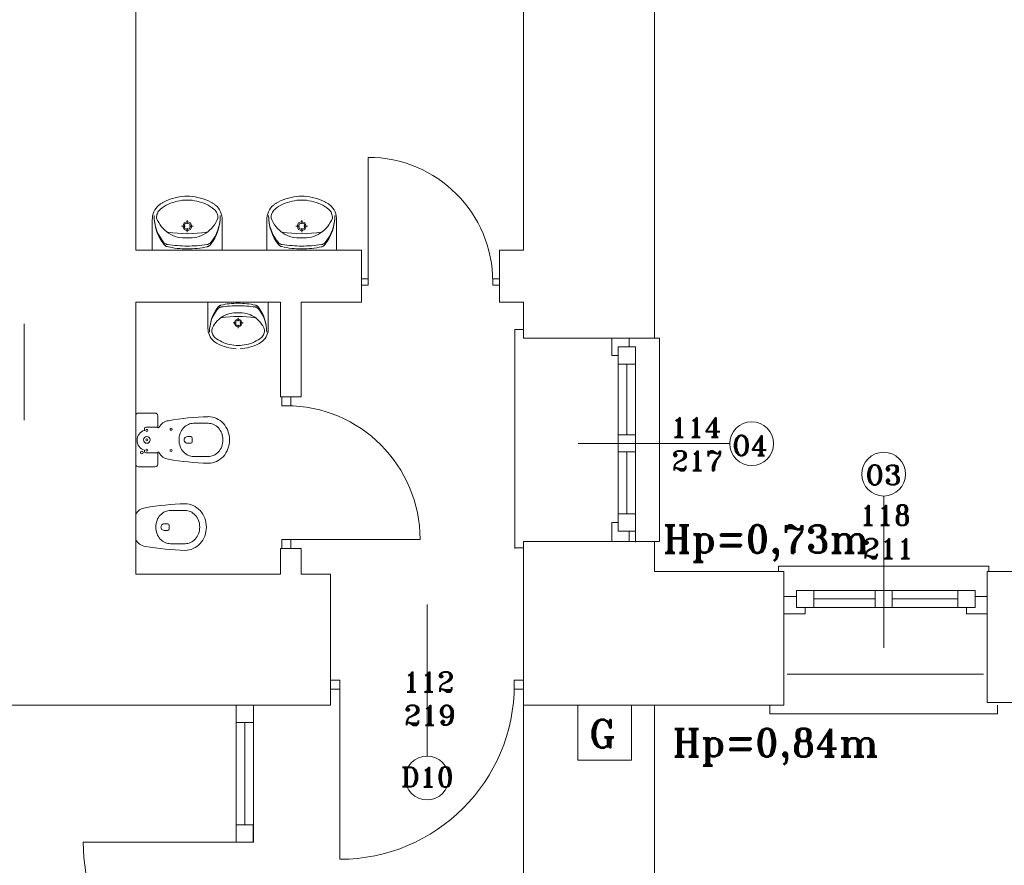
# Model space of a CAD drawing. Header units: millimetres. Extents: x -12354389001 to 271431, y -126469 to 48347.
# Tile 147 of 204: x -108697 to -108126, y -90930 to -90439. Entities that reach past the tile are written whole.
import ezdxf

# ---------------------------------------------------------------- set-up
doc = ezdxf.new("R2010")
doc.units = ezdxf.units.MM
doc.layers.get('0').update_dxf_attribs({"lineweight": 9})
doc.layers.add('ogrzewanie rzut', color=252, linetype='Continuous', lineweight=13)
doc.styles.add('ROMANS-POTROJNY-0-8-W', font='ROMANT.SHX', dxfattribs={"width": 0.8})

# ---------------------------------------------------------------- blocks, each defined once
blk = doc.blocks.new('d')
at = {"layer": 'ogrzewanie rzut', "linetype": 'Continuous', "lineweight": 13}
for p, q in [((38990.86, 4063.98), (38990.86, 3478.98)), ((39215.86, 3478.98), (39215.86, 3731.98)), ((39291.86, 3731.98), (39291.86, 3427.98)), ((39291.86, 3726.98), (39291.86, 3427.98)), ((39009.94, 3508.31), (39008.45, 3507.69)), ((39011.45, 3508.86), (39009.94, 3508.31)), ((39012.98, 3509.33), (39011.45, 3508.86)), ((39014.54, 3509.72), (39012.98, 3509.33)), ((39016.11, 3510.03), (39014.54, 3509.72)), ((39017.7, 3510.27), (39016.11, 3510.03)), ((39019.3, 3510.43), (39017.7, 3510.27)), ((39019.3, 3510.43), (39022.13, 3510.43)), ((39020.71, 3508.18), (39019.31, 3508.13)), ((39022.12, 3508.13), (39020.71, 3508.18)), ((39023.72, 3510.27), (39022.13, 3510.43)), ((39025.31, 3510.03), (39023.72, 3510.27)), ((39026.88, 3509.72), (39025.31, 3510.03)), ((39028.44, 3509.33), (39026.88, 3509.72)), ((39029.98, 3508.86), (39028.44, 3509.33)), ((39031.49, 3508.31), (39029.98, 3508.86)), ((39032.97, 3507.69), (39031.49, 3508.31)), ((39076.39, 3508.31), (39074.91, 3507.69)), ((39077.91, 3508.86), (39076.39, 3508.31)), ((39079.44, 3509.33), (39077.91, 3508.86)), ((39081, 3509.72), (39079.44, 3509.33)), ((39082.57, 3510.03), (39081, 3509.72)), ((39084.16, 3510.27), (39082.57, 3510.03)), ((39085.75, 3510.43), (39084.16, 3510.27)), ((39085.75, 3510.43), (39088.59, 3510.43)), ((39087.17, 3508.18), (39085.76, 3508.13)), ((39088.57, 3508.13), (39087.17, 3508.18)), ((39090.18, 3510.27), (39088.59, 3510.43)), ((39091.77, 3510.03), (39090.18, 3510.27)), ((39093.34, 3509.72), (39091.77, 3510.03)), ((39094.9, 3509.33), (39093.34, 3509.72)), ((39096.43, 3508.86), (39094.9, 3509.33)), ((39097.95, 3508.31), (39096.43, 3508.86)), ((39099.43, 3507.69), (39097.95, 3508.31)), ((39001.93, 3502.44), (39001.37, 3501.35)), ((39002.62, 3503.46), (39001.93, 3502.44)), ((39003.41, 3504.39), (39002.62, 3503.46)), ((39004.31, 3505.22), (39003.41, 3504.39)), ((39004.62, 3505.47), (39004.31, 3505.22)), ((39005.04, 3502.75), (39004.54, 3502.25)), ((39004.95, 3505.72), (39004.62, 3505.47)), ((39005.27, 3505.95), (39004.95, 3505.72)), ((39006.16, 3503.63), (39005.04, 3502.75)), ((39005.61, 3506.18), (39005.27, 3505.95)), ((39005.95, 3506.4), (39005.61, 3506.18)), ((39006.29, 3506.61), (39005.95, 3506.4)), ((39007.32, 3504.43), (39006.16, 3503.63)), ((39006.64, 3506.81), (39006.29, 3506.61)), ((39007, 3507), (39006.64, 3506.81)), ((39008.45, 3507.69), (39007, 3507)), ((39008.54, 3505.15), (39007.32, 3504.43)), ((39009.79, 3505.79), (39008.54, 3505.15)), ((39011.09, 3506.35), (39009.79, 3505.79)), ((39012.41, 3506.82), (39011.09, 3506.35)), ((39013.77, 3507.2), (39012.41, 3506.82)), ((39015.14, 3507.5), (39013.77, 3507.2)), ((39016.52, 3507.79), (39015.14, 3507.5)), ((39017.91, 3508.01), (39016.52, 3507.79)), ((39019.31, 3508.13), (39017.91, 3508.01)), ((39023.52, 3508.01), (39022.12, 3508.13)), ((39024.91, 3507.79), (39023.52, 3508.01)), ((39026.28, 3507.5), (39024.91, 3507.79)), ((39027.66, 3507.2), (39026.28, 3507.5)), ((39029.01, 3506.82), (39027.66, 3507.2)), ((39030.34, 3506.35), (39029.01, 3506.82)), ((39031.63, 3505.79), (39030.34, 3506.35)), ((39032.89, 3505.15), (39031.63, 3505.79)), ((39034.1, 3504.43), (39032.89, 3505.15)), ((39034.43, 3507), (39032.97, 3507.69)), ((39035.27, 3503.63), (39034.1, 3504.43)), ((39034.78, 3506.81), (39034.43, 3507)), ((39035.13, 3506.61), (39034.78, 3506.81)), ((39035.48, 3506.4), (39035.13, 3506.61)), ((39036.38, 3502.75), (39035.27, 3503.63)), ((39035.82, 3506.18), (39035.48, 3506.4)), ((39036.15, 3505.95), (39035.82, 3506.18)), ((39036.48, 3505.72), (39036.15, 3505.95)), ((39036.89, 3502.25), (39036.38, 3502.75)), ((39036.8, 3505.47), (39036.48, 3505.72)), ((39037.12, 3505.22), (39036.8, 3505.47)), ((39038.01, 3504.39), (39037.12, 3505.22)), ((39038.81, 3503.46), (39038.01, 3504.39)), ((39039.49, 3502.44), (39038.81, 3503.46)), ((39040.05, 3501.35), (39039.49, 3502.44)), ((39068.39, 3502.44), (39067.83, 3501.35)), ((39069.07, 3503.46), (39068.39, 3502.44)), ((39069.87, 3504.39), (39069.07, 3503.46)), ((39070.76, 3505.22), (39069.87, 3504.39)), ((39071.08, 3505.47), (39070.76, 3505.22)), ((39071.5, 3502.75), (39071, 3502.25)), ((39071.4, 3505.72), (39071.08, 3505.47)), ((39071.73, 3505.95), (39071.4, 3505.72)), ((39072.62, 3503.63), (39071.5, 3502.75)), ((39072.07, 3506.18), (39071.73, 3505.95)), ((39072.41, 3506.4), (39072.07, 3506.18)), ((39072.75, 3506.61), (39072.41, 3506.4)), ((39073.78, 3504.43), (39072.62, 3503.63)), ((39073.1, 3506.81), (39072.75, 3506.61)), ((39073.46, 3507), (39073.1, 3506.81)), ((39074.91, 3507.69), (39073.46, 3507)), ((39075, 3505.15), (39073.78, 3504.43)), ((39076.25, 3505.79), (39075, 3505.15)), ((39077.55, 3506.35), (39076.25, 3505.79)), ((39078.87, 3506.82), (39077.55, 3506.35)), ((39080.22, 3507.2), (39078.87, 3506.82)), ((39081.6, 3507.5), (39080.22, 3507.2)), ((39082.97, 3507.79), (39081.6, 3507.5)), ((39084.36, 3508.01), (39082.97, 3507.79)), ((39085.76, 3508.13), (39084.36, 3508.01)), ((39089.97, 3508.01), (39088.57, 3508.13)), ((39091.37, 3507.79), (39089.97, 3508.01)), ((39092.74, 3507.5), (39091.37, 3507.79)), ((39094.11, 3507.2), (39092.74, 3507.5)), ((39095.47, 3506.82), (39094.11, 3507.2)), ((39096.79, 3506.35), (39095.47, 3506.82)), ((39098.09, 3505.79), (39096.79, 3506.35)), ((39099.34, 3505.15), (39098.09, 3505.79)), ((39100.56, 3504.43), (39099.34, 3505.15)), ((39100.88, 3507), (39099.43, 3507.69)), ((39101.72, 3503.63), (39100.56, 3504.43)), ((39101.24, 3506.81), (39100.88, 3507)), ((39101.59, 3506.61), (39101.24, 3506.81)), ((39101.93, 3506.4), (39101.59, 3506.61)), ((39102.84, 3502.75), (39101.72, 3503.63)), ((39102.27, 3506.18), (39101.93, 3506.4)), ((39102.61, 3505.95), (39102.27, 3506.18)), ((39102.94, 3505.72), (39102.61, 3505.95)), ((39103.34, 3502.25), (39102.84, 3502.75)), ((39103.26, 3505.47), (39102.94, 3505.72)), ((39103.58, 3505.22), (39103.26, 3505.47)), ((39104.47, 3504.39), (39103.58, 3505.22)), ((39105.26, 3503.46), (39104.47, 3504.39)), ((39105.95, 3502.44), (39105.26, 3503.46)), ((39106.51, 3501.35), (39105.95, 3502.44)), ((39000.48, 3497.77), (39000.46, 3496.54)), ((39000.64, 3499), (39000.48, 3497.77)), ((39000.94, 3500.19), (39000.64, 3499)), ((39001.37, 3501.35), (39000.94, 3500.19)), ((39001.51, 3499.25), (39001.57, 3496.96)), ((39001.51, 3499.25), (39001.58, 3497.1)), ((39001.57, 3496.96), (39001.83, 3494.69)), ((39001.58, 3497.1), (39001.84, 3494.96)), ((39003.02, 3499.05), (39002.95, 3498.34)), ((39002.95, 3498.34), (39002.95, 3497.62)), ((39002.95, 3497.62), (39003.52, 3496.3)), ((39003.17, 3499.76), (39003.02, 3499.05)), ((39003.41, 3500.44), (39003.17, 3499.76)), ((39003.71, 3501.09), (39003.41, 3500.44)), ((39004.09, 3501.69), (39003.71, 3501.09)), ((39004.54, 3502.25), (39004.09, 3501.69)), ((39037.33, 3501.69), (39036.89, 3502.25)), ((39037.71, 3501.09), (39037.33, 3501.69)), ((39038.02, 3500.44), (39037.71, 3501.09)), ((39037.91, 3496.3), (39038.47, 3497.62)), ((39038.25, 3499.76), (39038.02, 3500.44)), ((39038.4, 3499.05), (39038.25, 3499.76)), ((39038.48, 3498.34), (39038.4, 3499.05)), ((39038.47, 3497.62), (39038.48, 3498.34)), ((39039.58, 3494.93), (39039.85, 3497.07)), ((39039.6, 3494.66), (39039.86, 3496.93)), ((39039.85, 3497.07), (39039.92, 3499.22)), ((39039.86, 3496.93), (39039.92, 3499.22)), ((39040.48, 3500.19), (39040.05, 3501.35)), ((39040.78, 3499), (39040.48, 3500.19)), ((39040.94, 3497.77), (39040.78, 3499)), ((39040.96, 3496.54), (39040.94, 3497.77)), ((39066.94, 3497.77), (39066.92, 3496.54)), ((39067.1, 3499), (39066.94, 3497.77)), ((39067.4, 3500.19), (39067.1, 3499)), ((39067.83, 3501.35), (39067.4, 3500.19)), ((39067.97, 3499.25), (39068.03, 3496.96)), ((39067.97, 3499.25), (39068.04, 3497.1)), ((39068.03, 3496.96), (39068.28, 3494.69)), ((39068.04, 3497.1), (39068.3, 3494.96)), ((39069.48, 3499.05), (39069.4, 3498.34)), ((39069.4, 3498.34), (39069.41, 3497.62)), ((39069.41, 3497.62), (39069.98, 3496.3)), ((39069.63, 3499.76), (39069.48, 3499.05)), ((39069.86, 3500.44), (39069.63, 3499.76)), ((39070.17, 3501.09), (39069.86, 3500.44)), ((39070.55, 3501.69), (39070.17, 3501.09)), ((39071, 3502.25), (39070.55, 3501.69)), ((39103.79, 3501.69), (39103.34, 3502.25)), ((39104.17, 3501.09), (39103.79, 3501.69)), ((39104.48, 3500.44), (39104.17, 3501.09)), ((39104.36, 3496.3), (39104.93, 3497.62)), ((39104.71, 3499.76), (39104.48, 3500.44)), ((39104.86, 3499.05), (39104.71, 3499.76)), ((39104.94, 3498.34), (39104.86, 3499.05)), ((39104.93, 3497.62), (39104.94, 3498.34)), ((39106.04, 3494.93), (39106.31, 3497.07)), ((39106.06, 3494.66), (39106.31, 3496.93)), ((39106.31, 3497.07), (39106.38, 3499.22)), ((39106.31, 3496.93), (39106.38, 3499.22)), ((39106.94, 3500.19), (39106.51, 3501.35)), ((39107.24, 3499), (39106.94, 3500.19)), ((39107.4, 3497.77), (39107.24, 3499)), ((39107.42, 3496.54), (39107.4, 3497.77)), ((39000.46, 3478.98), (39000.46, 3496.54)), ((39001.83, 3494.69), (39002.27, 3492.44)), ((39001.84, 3494.96), (39002.29, 3492.85)), ((39002.27, 3492.44), (39002.91, 3490.25)), ((39002.29, 3492.85), (39002.93, 3490.8)), ((39003.52, 3496.3), (39004.18, 3495.04)), ((39004.18, 3495.04), (39004.94, 3493.83)), ((39004.94, 3493.83), (39005.79, 3492.68)), ((39005.79, 3492.68), (39006.72, 3491.61)), ((39006.72, 3491.61), (39007.72, 3490.61)), ((39017.31, 3493.06), (39019.47, 3493.06)), ((39018.86, 3494.97), (39018.1, 3493.06)), ((39018.1, 3493.06), (39018.86, 3491.16)), ((39019.39, 3494.42), (39018.85, 3493.06)), ((39018.85, 3493.06), (39019.39, 3491.71)), ((39020.72, 3495.75), (39018.86, 3494.97)), ((39018.86, 3491.16), (39020.72, 3490.38)), ((39020.72, 3494.99), (39019.39, 3494.42)), ((39019.39, 3491.71), (39020.72, 3491.14)), ((39020.72, 3494.35), (39020.72, 3496.56)), ((39022.58, 3494.97), (39020.72, 3495.75)), ((39022.05, 3494.42), (39020.72, 3494.99)), ((39020.72, 3489.57), (39020.72, 3491.78)), ((39020.72, 3491.14), (39022.05, 3491.71)), ((39020.72, 3490.38), (39022.58, 3491.16)), ((39021.97, 3493.06), (39024.13, 3493.06)), ((39022.6, 3493.06), (39022.05, 3494.42)), ((39022.05, 3491.71), (39022.6, 3493.06)), ((39023.35, 3493.06), (39022.58, 3494.97)), ((39022.58, 3491.16), (39023.35, 3493.06)), ((39033.7, 3490.61), (39034.71, 3491.61)), ((39034.71, 3491.61), (39035.64, 3492.68)), ((39035.64, 3492.68), (39036.49, 3493.83)), ((39036.49, 3493.83), (39037.24, 3495.04)), ((39037.24, 3495.04), (39037.91, 3496.3)), ((39038.49, 3490.78), (39039.13, 3492.83)), ((39038.5, 3490.22), (39039.15, 3492.42)), ((39039.13, 3492.83), (39039.58, 3494.93)), ((39039.15, 3492.42), (39039.6, 3494.66)), ((39040.96, 3478.98), (39040.96, 3496.54)), ((39066.92, 3478.98), (39066.92, 3496.54)), ((39068.28, 3494.69), (39068.73, 3492.44)), ((39068.3, 3494.96), (39068.75, 3492.85)), ((39068.73, 3492.44), (39069.37, 3490.25)), ((39068.75, 3492.85), (39069.39, 3490.8)), ((39069.98, 3496.3), (39070.64, 3495.04)), ((39070.64, 3495.04), (39071.4, 3493.83)), ((39071.4, 3493.83), (39072.24, 3492.68)), ((39072.24, 3492.68), (39073.17, 3491.61)), ((39073.17, 3491.61), (39074.18, 3490.61)), ((39083.77, 3493.06), (39085.93, 3493.06)), ((39085.32, 3494.97), (39084.55, 3493.06)), ((39084.55, 3493.06), (39085.32, 3491.16)), ((39085.85, 3494.42), (39085.3, 3493.06)), ((39085.3, 3493.06), (39085.85, 3491.71)), ((39087.18, 3495.75), (39085.32, 3494.97)), ((39085.32, 3491.16), (39087.18, 3490.38)), ((39087.18, 3494.99), (39085.85, 3494.42)), ((39085.85, 3491.71), (39087.18, 3491.14)), ((39087.18, 3494.35), (39087.18, 3496.56)), ((39089.03, 3494.97), (39087.18, 3495.75)), ((39088.5, 3494.42), (39087.18, 3494.99)), ((39087.18, 3489.57), (39087.18, 3491.78)), ((39087.18, 3491.14), (39088.5, 3491.71)), ((39087.18, 3490.38), (39089.03, 3491.16)), ((39088.43, 3493.06), (39090.59, 3493.06)), ((39089.05, 3493.06), (39088.5, 3494.42)), ((39088.5, 3491.71), (39089.05, 3493.06)), ((39089.8, 3493.06), (39089.03, 3494.97)), ((39089.03, 3491.16), (39089.8, 3493.06)), ((39100.16, 3490.61), (39101.17, 3491.61)), ((39101.17, 3491.61), (39102.1, 3492.68)), ((39102.1, 3492.68), (39102.94, 3493.83)), ((39102.94, 3493.83), (39103.7, 3495.04)), ((39103.7, 3495.04), (39104.36, 3496.3)), ((39104.94, 3490.78), (39105.59, 3492.83)), ((39104.96, 3490.22), (39105.6, 3492.42)), ((39105.59, 3492.83), (39106.04, 3494.93)), ((39105.6, 3492.42), (39106.06, 3494.66)), ((39107.42, 3478.98), (39107.42, 3496.54)), ((39002.91, 3490.25), (39003.74, 3488.12)), ((39002.93, 3490.8), (39003.75, 3488.82)), ((39003.74, 3488.12), (39004.74, 3486.07)), ((39003.75, 3488.82), (39004.75, 3486.92)), ((39004.74, 3486.07), (39005.92, 3484.12)), ((39004.75, 3486.92), (39005.91, 3485.12)), ((39007.72, 3490.61), (39008.81, 3489.7)), ((39008.81, 3489.7), (39009.95, 3488.87)), ((39009.39, 3489.55), (39012.21, 3489.16)), ((39009.95, 3488.87), (39011.18, 3488.18)), ((39011.18, 3488.18), (39012.46, 3487.59)), ((39012.21, 3489.16), (39015.04, 3488.88)), ((39012.46, 3487.59), (39013.78, 3487.1)), ((39013.78, 3487.1), (39015.13, 3486.71)), ((39015.04, 3488.88), (39017.88, 3488.71)), ((39015.13, 3486.71), (39016.51, 3486.44)), ((39016.51, 3486.44), (39017.91, 3486.28)), ((39017.88, 3488.71), (39020.72, 3488.65)), ((39017.91, 3486.28), (39019.31, 3486.22)), ((39019.31, 3486.22), (39020.71, 3486.28)), ((39020.71, 3486.28), (39022.11, 3486.22)), ((39020.72, 3488.65), (39023.56, 3488.71)), ((39022.11, 3486.22), (39023.52, 3486.28)), ((39023.52, 3486.28), (39024.91, 3486.44)), ((39023.56, 3488.71), (39026.4, 3488.88)), ((39024.91, 3486.44), (39026.29, 3486.71)), ((39026.29, 3486.71), (39027.64, 3487.1)), ((39026.4, 3488.88), (39029.23, 3489.16)), ((39027.64, 3487.1), (39028.96, 3487.59)), ((39028.96, 3487.59), (39030.24, 3488.18)), ((39029.23, 3489.16), (39032.05, 3489.55)), ((39030.24, 3488.18), (39031.47, 3488.87)), ((39031.47, 3488.87), (39032.62, 3489.7)), ((39032.62, 3489.7), (39033.7, 3490.61)), ((39035.49, 3484.1), (39036.67, 3486.05)), ((39035.5, 3485.1), (39036.67, 3486.9)), ((39036.67, 3486.9), (39037.66, 3488.79)), ((39036.67, 3486.05), (39037.68, 3488.1)), ((39037.66, 3488.79), (39038.49, 3490.78)), ((39037.68, 3488.1), (39038.5, 3490.22)), ((39069.37, 3490.25), (39070.2, 3488.12)), ((39069.39, 3490.8), (39070.21, 3488.82)), ((39070.2, 3488.12), (39071.2, 3486.07)), ((39070.21, 3488.82), (39071.21, 3486.92)), ((39071.2, 3486.07), (39072.38, 3484.12)), ((39071.21, 3486.92), (39072.37, 3485.12)), ((39074.18, 3490.61), (39075.26, 3489.7)), ((39075.26, 3489.7), (39076.41, 3488.87)), ((39075.85, 3489.55), (39078.67, 3489.16)), ((39076.41, 3488.87), (39077.64, 3488.18)), ((39077.64, 3488.18), (39078.92, 3487.59)), ((39078.67, 3489.16), (39081.5, 3488.88)), ((39078.92, 3487.59), (39080.24, 3487.1)), ((39080.24, 3487.1), (39081.59, 3486.71)), ((39081.5, 3488.88), (39084.33, 3488.71)), ((39081.59, 3486.71), (39082.97, 3486.44)), ((39082.97, 3486.44), (39084.36, 3486.28)), ((39084.33, 3488.71), (39087.18, 3488.65)), ((39084.36, 3486.28), (39085.77, 3486.22)), ((39085.77, 3486.22), (39087.17, 3486.28)), ((39087.17, 3486.28), (39088.57, 3486.22)), ((39087.18, 3488.65), (39090.02, 3488.71)), ((39088.57, 3486.22), (39089.97, 3486.28)), ((39089.97, 3486.28), (39091.37, 3486.44)), ((39090.02, 3488.71), (39092.86, 3488.88)), ((39091.37, 3486.44), (39092.75, 3486.71)), ((39092.75, 3486.71), (39094.1, 3487.1)), ((39092.86, 3488.88), (39095.69, 3489.16)), ((39094.1, 3487.1), (39095.42, 3487.59)), ((39095.42, 3487.59), (39096.7, 3488.18)), ((39095.69, 3489.16), (39098.51, 3489.55)), ((39096.7, 3488.18), (39097.93, 3488.87)), ((39097.93, 3488.87), (39099.08, 3489.7)), ((39099.08, 3489.7), (39100.16, 3490.61)), ((39101.95, 3484.1), (39103.13, 3486.05)), ((39101.96, 3485.1), (39103.12, 3486.9)), ((39103.12, 3486.9), (39104.12, 3488.79)), ((39103.13, 3486.05), (39104.13, 3488.1)), ((39104.12, 3488.79), (39104.94, 3490.78)), ((39104.13, 3488.1), (39104.96, 3490.22)), ((39005.91, 3485.12), (39007.23, 3483.44)), ((39005.92, 3484.12), (39007.26, 3482.29)), ((39007.23, 3483.44), (39007.43, 3483.22)), ((39007.26, 3482.29), (39007.44, 3482.08)), ((39007.43, 3483.22), (39007.66, 3483.02)), ((39007.44, 3482.08), (39007.64, 3481.88)), ((39007.64, 3481.88), (39007.86, 3481.7)), ((39007.66, 3483.02), (39007.9, 3482.84)), ((39007.86, 3481.7), (39008.09, 3481.54)), ((39007.9, 3482.84), (39008.16, 3482.68)), ((39008.09, 3481.54), (39008.34, 3481.4)), ((39008.16, 3482.68), (39008.43, 3482.55)), ((39008.34, 3481.4), (39008.59, 3481.28)), ((39008.43, 3482.55), (39008.71, 3482.44)), ((39008.59, 3481.28), (39008.85, 3481.18)), ((39008.71, 3482.44), (39009, 3482.36)), ((39008.85, 3481.18), (39009.12, 3481.11)), ((39009, 3482.36), (39009.29, 3482.3)), ((39009.12, 3481.11), (39010.55, 3480.8)), ((39009.29, 3482.3), (39010.71, 3482.11)), ((39010.55, 3480.8), (39011.99, 3480.53)), ((39010.71, 3482.11), (39012.14, 3481.95)), ((39011.99, 3480.53), (39013.43, 3480.3)), ((39012.14, 3481.95), (39013.56, 3481.8)), ((39013.43, 3480.3), (39014.88, 3480.12)), ((39013.56, 3481.8), (39014.99, 3481.69)), ((39014.88, 3480.12), (39016.34, 3479.98)), ((39014.99, 3481.69), (39016.42, 3481.59)), ((39016.34, 3479.98), (39017.79, 3479.89)), ((39016.42, 3481.59), (39017.85, 3481.53)), ((39017.79, 3479.89), (39019.25, 3479.83)), ((39017.85, 3481.53), (39019.28, 3481.48)), ((39019.25, 3479.83), (39020.71, 3479.82)), ((39019.28, 3481.48), (39020.71, 3481.46)), ((39020.69, 3481.46), (39022.13, 3481.48)), ((39020.69, 3479.82), (39022.15, 3479.83)), ((39022.13, 3481.48), (39023.56, 3481.52)), ((39022.15, 3479.83), (39023.61, 3479.88)), ((39023.56, 3481.52), (39024.99, 3481.59)), ((39023.61, 3479.88), (39025.07, 3479.98)), ((39024.99, 3481.59), (39026.42, 3481.68)), ((39025.07, 3479.98), (39026.52, 3480.11)), ((39026.42, 3481.68), (39027.85, 3481.79)), ((39026.52, 3480.11), (39027.97, 3480.29)), ((39027.85, 3481.79), (39029.27, 3481.93)), ((39027.97, 3480.29), (39029.42, 3480.52)), ((39029.27, 3481.93), (39030.69, 3482.1)), ((39029.42, 3480.52), (39030.85, 3480.78)), ((39030.69, 3482.1), (39032.11, 3482.29)), ((39030.85, 3480.78), (39032.28, 3481.09)), ((39032.11, 3482.29), (39032.41, 3482.34)), ((39032.28, 3481.09), (39032.55, 3481.16)), ((39032.41, 3482.34), (39032.7, 3482.42)), ((39032.55, 3481.16), (39032.82, 3481.26)), ((39032.7, 3482.42), (39032.98, 3482.53)), ((39032.82, 3481.26), (39033.07, 3481.38)), ((39032.98, 3482.53), (39033.25, 3482.66)), ((39033.07, 3481.38), (39033.31, 3481.52)), ((39033.25, 3482.66), (39033.51, 3482.82)), ((39033.31, 3481.52), (39033.55, 3481.68)), ((39033.51, 3482.82), (39033.75, 3483)), ((39033.55, 3481.68), (39033.76, 3481.86)), ((39033.75, 3483), (39033.98, 3483.2)), ((39033.76, 3481.86), (39033.97, 3482.06)), ((39033.97, 3482.06), (39034.15, 3482.27)), ((39033.98, 3483.2), (39034.18, 3483.42)), ((39034.15, 3482.27), (39035.49, 3484.1)), ((39034.18, 3483.42), (39035.5, 3485.1)), ((39072.37, 3485.12), (39073.68, 3483.44)), ((39072.38, 3484.12), (39073.71, 3482.29)), ((39073.68, 3483.44), (39073.89, 3483.22)), ((39073.71, 3482.29), (39073.9, 3482.08)), ((39073.89, 3483.22), (39074.12, 3483.02)), ((39073.9, 3482.08), (39074.1, 3481.88)), ((39074.1, 3481.88), (39074.32, 3481.7)), ((39074.12, 3483.02), (39074.36, 3482.84)), ((39074.32, 3481.7), (39074.55, 3481.54)), ((39074.36, 3482.84), (39074.62, 3482.68)), ((39074.55, 3481.54), (39074.79, 3481.4)), ((39074.62, 3482.68), (39074.89, 3482.55)), ((39074.79, 3481.4), (39075.05, 3481.28)), ((39074.89, 3482.55), (39075.17, 3482.44)), ((39075.05, 3481.28), (39075.31, 3481.18)), ((39075.17, 3482.44), (39075.46, 3482.36)), ((39075.31, 3481.18), (39075.58, 3481.11)), ((39075.46, 3482.36), (39075.75, 3482.3)), ((39075.58, 3481.11), (39077.01, 3480.8)), ((39075.75, 3482.3), (39077.17, 3482.11)), ((39077.01, 3480.8), (39078.45, 3480.53)), ((39077.17, 3482.11), (39078.59, 3481.95)), ((39078.45, 3480.53), (39079.89, 3480.3)), ((39078.59, 3481.95), (39080.02, 3481.8)), ((39079.89, 3480.3), (39081.34, 3480.12)), ((39080.02, 3481.8), (39081.45, 3481.69)), ((39081.34, 3480.12), (39082.79, 3479.98)), ((39081.45, 3481.69), (39082.88, 3481.59)), ((39082.79, 3479.98), (39084.25, 3479.89)), ((39082.88, 3481.59), (39084.31, 3481.53)), ((39084.25, 3479.89), (39085.71, 3479.83)), ((39084.31, 3481.53), (39085.74, 3481.48)), ((39085.71, 3479.83), (39087.17, 3479.82)), ((39085.74, 3481.48), (39087.17, 3481.46)), ((39087.15, 3481.46), (39088.58, 3481.48)), ((39087.15, 3479.82), (39088.61, 3479.83)), ((39088.58, 3481.48), (39090.02, 3481.52)), ((39088.61, 3479.83), (39090.07, 3479.88)), ((39090.02, 3481.52), (39091.45, 3481.59)), ((39090.07, 3479.88), (39091.53, 3479.98)), ((39091.45, 3481.59), (39092.88, 3481.68)), ((39091.53, 3479.98), (39092.98, 3480.11)), ((39092.88, 3481.68), (39094.3, 3481.79)), ((39092.98, 3480.11), (39094.43, 3480.29)), ((39094.3, 3481.79), (39095.73, 3481.93)), ((39094.43, 3480.29), (39095.88, 3480.52)), ((39095.73, 3481.93), (39097.15, 3482.1)), ((39095.88, 3480.52), (39097.31, 3480.78)), ((39097.15, 3482.1), (39098.57, 3482.29)), ((39097.31, 3480.78), (39098.74, 3481.09)), ((39098.57, 3482.29), (39098.87, 3482.34)), ((39098.74, 3481.09), (39099.01, 3481.16)), ((39098.87, 3482.34), (39099.16, 3482.42)), ((39099.01, 3481.16), (39099.27, 3481.26)), ((39099.16, 3482.42), (39099.44, 3482.53)), ((39099.27, 3481.26), (39099.53, 3481.38)), ((39099.44, 3482.53), (39099.71, 3482.66)), ((39099.53, 3481.38), (39099.77, 3481.52)), ((39099.71, 3482.66), (39099.96, 3482.82)), ((39099.77, 3481.52), (39100, 3481.68)), ((39099.96, 3482.82), (39100.21, 3483)), ((39100, 3481.68), (39100.22, 3481.86)), ((39100.21, 3483), (39100.43, 3483.2)), ((39100.22, 3481.86), (39100.42, 3482.06)), ((39100.42, 3482.06), (39100.61, 3482.27)), ((39100.43, 3483.2), (39100.64, 3483.42)), ((39100.61, 3482.27), (39101.95, 3484.1)), ((39100.64, 3483.42), (39101.96, 3485.1)), ((39111.84, 3478.98), (38990.86, 3478.98)), ((38990.86, 3478.98), (39121.86, 3478.98)), ((39121.86, 3478.98), (39111.84, 3478.98)), ((39121.86, 3478.98), (39121.86, 3448.98)), ((39215.86, 3478.98), (39201.86, 3478.98)), ((39215.86, 3478.98), (39201.86, 3478.98)), ((39201.86, 3478.98), (39201.86, 3448.98)), ((39074.86, 3448.98), (38990.86, 3448.98)), ((38990.86, 3448.98), (38990.86, 3290.98)), ((39032.76, 3448.98), (39032.76, 3433.81)), ((39038.65, 3446.14), (39037.49, 3444.55)), ((39038.8, 3445.33), (39038.62, 3445.14)), ((39038.81, 3446.32), (39038.65, 3446.14)), ((39039, 3445.51), (39038.8, 3445.33)), ((39038.98, 3446.49), (39038.81, 3446.32)), ((39039.17, 3446.65), (39038.98, 3446.49)), ((39039.21, 3445.66), (39039, 3445.51)), ((39039.37, 3446.78), (39039.17, 3446.65)), ((39039.43, 3445.8), (39039.21, 3445.66)), ((39039.58, 3446.91), (39039.37, 3446.78)), ((39039.66, 3445.91), (39039.43, 3445.8)), ((39039.8, 3447.01), (39039.58, 3446.91)), ((39039.9, 3446), (39039.66, 3445.91)), ((39040.03, 3447.09), (39039.8, 3447.01)), ((39040.15, 3446.07), (39039.9, 3446)), ((39040.26, 3447.16), (39040.03, 3447.09)), ((39040.41, 3446.12), (39040.15, 3446.07)), ((39041.5, 3447.42), (39040.26, 3447.16)), ((39041.64, 3446.28), (39040.41, 3446.12)), ((39042.74, 3447.65), (39041.5, 3447.42)), ((39042.87, 3446.43), (39041.64, 3446.28)), ((39043.99, 3447.84), (39042.74, 3447.65)), ((39044.1, 3446.55), (39042.87, 3446.43)), ((39045.24, 3448), (39043.99, 3447.84)), ((39045.33, 3446.65), (39044.1, 3446.55)), ((39046.5, 3448.12), (39045.24, 3448)), ((39046.57, 3446.73), (39045.33, 3446.65)), ((39047.76, 3448.2), (39046.5, 3448.12)), ((39047.8, 3446.78), (39046.57, 3446.73)), ((39049.02, 3448.24), (39047.76, 3448.2)), ((39049.04, 3446.82), (39047.8, 3446.78)), ((39050.28, 3448.25), (39049.02, 3448.24)), ((39050.28, 3446.84), (39049.04, 3446.82)), ((39051.52, 3448.24), (39050.26, 3448.25)), ((39051.5, 3446.82), (39050.26, 3446.84)), ((39052.74, 3446.78), (39051.5, 3446.82)), ((39052.79, 3448.2), (39051.52, 3448.24)), ((39053.97, 3446.72), (39052.74, 3446.78)), ((39054.05, 3448.11), (39052.79, 3448.2)), ((39055.21, 3446.64), (39053.97, 3446.72)), ((39055.3, 3447.99), (39054.05, 3448.11)), ((39056.44, 3446.54), (39055.21, 3446.64)), ((39056.55, 3447.84), (39055.3, 3447.99)), ((39057.67, 3446.42), (39056.44, 3446.54)), ((39057.8, 3447.64), (39056.55, 3447.84)), ((39058.9, 3446.27), (39057.67, 3446.42)), ((39059.04, 3447.41), (39057.8, 3447.64)), ((39060.13, 3446.11), (39058.9, 3446.27)), ((39060.28, 3447.14), (39059.04, 3447.41)), ((39060.39, 3446.06), (39060.13, 3446.11)), ((39060.51, 3447.08), (39060.28, 3447.14)), ((39060.63, 3445.99), (39060.39, 3446.06)), ((39060.74, 3446.99), (39060.51, 3447.08)), ((39060.88, 3445.9), (39060.63, 3445.99)), ((39060.96, 3446.89), (39060.74, 3446.99)), ((39061.11, 3445.78), (39060.88, 3445.9)), ((39061.17, 3446.77), (39060.96, 3446.89)), ((39061.33, 3445.65), (39061.11, 3445.78)), ((39061.37, 3446.63), (39061.17, 3446.77)), ((39061.54, 3445.49), (39061.33, 3445.65)), ((39061.56, 3446.48), (39061.37, 3446.63)), ((39061.74, 3445.32), (39061.54, 3445.49)), ((39061.73, 3446.3), (39061.56, 3446.48)), ((39061.89, 3446.12), (39061.73, 3446.3)), ((39061.92, 3445.13), (39061.74, 3445.32)), ((39063.05, 3444.53), (39061.89, 3446.12)), ((39067.76, 3448.98), (39067.76, 3433.81)), ((39074.86, 3393.98), (39074.86, 3448.98)), ((39111.84, 3448.98), (39086.86, 3448.98)), ((39086.86, 3393.98), (39086.86, 3448.98)), ((39121.86, 3448.98), (39111.84, 3448.98)), ((39215.86, 3448.98), (39201.86, 3448.98)), ((39215.86, 3427.98), (39215.86, 3448.98)), ((39215.86, 3448.98), (39215.86, 3427.98)), ((39035.6, 3441.1), (39034.89, 3439.26)), ((39035.61, 3440.5), (39034.9, 3438.79)), ((39036.47, 3442.87), (39035.6, 3441.1)), ((39036.48, 3442.14), (39035.61, 3440.5)), ((39037.49, 3444.55), (39036.47, 3442.87)), ((39037.48, 3443.69), (39036.48, 3442.14)), ((39038.62, 3445.14), (39037.48, 3443.69)), ((39039.97, 3439.72), (39039.04, 3438.93)), ((39040.97, 3440.43), (39039.97, 3439.72)), ((39042.9, 3440.19), (39040.46, 3439.85)), ((39042.03, 3441.03), (39040.97, 3440.43)), ((39043.13, 3441.54), (39042.03, 3441.03)), ((39045.35, 3440.43), (39042.9, 3440.19)), ((39044.27, 3441.96), (39043.13, 3441.54)), ((39045.44, 3442.3), (39044.27, 3441.96)), ((39047.8, 3440.57), (39045.35, 3440.43)), ((39046.63, 3442.53), (39045.44, 3442.3)), ((39047.84, 3442.67), (39046.63, 3442.53)), ((39050.26, 3440.62), (39047.8, 3440.57)), ((39049.05, 3442.72), (39047.84, 3442.67)), ((39050.26, 3442.67), (39049.05, 3442.72)), ((39051.47, 3442.72), (39050.26, 3442.67)), ((39052.71, 3440.57), (39050.26, 3440.62)), ((39050.26, 3439.83), (39050.26, 3437.91)), ((39052.69, 3442.67), (39051.47, 3442.72)), ((39053.89, 3442.53), (39052.69, 3442.67)), ((39055.17, 3440.43), (39052.71, 3440.57)), ((39055.08, 3442.3), (39053.89, 3442.53)), ((39056.25, 3441.96), (39055.08, 3442.3)), ((39057.61, 3440.19), (39055.17, 3440.43)), ((39057.39, 3441.54), (39056.25, 3441.96)), ((39058.5, 3441.03), (39057.39, 3441.54)), ((39060.05, 3439.85), (39057.61, 3440.19)), ((39059.56, 3440.43), (39058.5, 3441.03)), ((39060.55, 3439.72), (39059.56, 3440.43)), ((39061.49, 3438.93), (39060.55, 3439.72)), ((39063.06, 3443.67), (39061.92, 3445.13)), ((39064.06, 3442.85), (39063.05, 3444.53)), ((39064.06, 3442.12), (39063.06, 3443.67)), ((39064.93, 3441.08), (39064.06, 3442.85)), ((39064.92, 3440.48), (39064.06, 3442.12)), ((39065.63, 3438.76), (39064.92, 3440.48)), ((39065.64, 3439.24), (39064.93, 3441.08)), ((38926.14, 3436.35), (38926.14, 3380.35)), ((39033.94, 3435.43), (39033.72, 3433.46)), ((39033.95, 3435.19), (39033.73, 3433.35)), ((39034.33, 3437.37), (39033.94, 3435.43)), ((39034.35, 3437.01), (39033.95, 3435.19)), ((39034.89, 3439.26), (39034.33, 3437.37)), ((39034.9, 3438.79), (39034.35, 3437.01)), ((39035.4, 3434.01), (39034.92, 3432.87)), ((39035.98, 3435.1), (39035.4, 3434.01)), ((39036.63, 3436.15), (39035.98, 3435.1)), ((39037.36, 3437.14), (39036.63, 3436.15)), ((39038.17, 3438.06), (39037.36, 3437.14)), ((39039.04, 3438.93), (39038.17, 3438.06)), ((39049.17, 3436.81), (39047.31, 3436.81)), ((39048.65, 3438.45), (39047.99, 3436.81)), ((39047.99, 3436.81), (39048.65, 3435.16)), ((39049.11, 3437.98), (39048.64, 3436.81)), ((39048.64, 3436.81), (39049.11, 3435.63)), ((39050.26, 3439.13), (39048.65, 3438.45)), ((39048.65, 3435.16), (39050.26, 3434.48)), ((39050.26, 3438.47), (39049.11, 3437.98)), ((39049.11, 3435.63), (39050.26, 3435.15)), ((39051.86, 3438.45), (39050.26, 3439.13)), ((39051.4, 3437.98), (39050.26, 3438.47)), ((39050.26, 3435.7), (39050.26, 3433.79)), ((39050.26, 3435.15), (39051.4, 3435.63)), ((39050.26, 3434.48), (39051.86, 3435.16)), ((39053.2, 3436.81), (39051.34, 3436.81)), ((39051.88, 3436.81), (39051.4, 3437.98)), ((39051.4, 3435.63), (39051.88, 3436.81)), ((39052.52, 3436.81), (39051.86, 3438.45)), ((39051.86, 3435.16), (39052.52, 3436.81)), ((39062.36, 3438.06), (39061.49, 3438.93)), ((39063.16, 3437.14), (39062.36, 3438.06)), ((39063.89, 3436.15), (39063.16, 3437.14)), ((39064.55, 3435.1), (39063.89, 3436.15)), ((39065.12, 3434.01), (39064.55, 3435.1)), ((39065.61, 3432.87), (39065.12, 3434.01)), ((39066.18, 3436.99), (39065.63, 3438.76)), ((39066.2, 3437.35), (39065.64, 3439.24)), ((39066.57, 3435.17), (39066.18, 3436.99)), ((39066.58, 3435.41), (39066.2, 3437.35)), ((39066.8, 3433.32), (39066.57, 3435.17)), ((39066.81, 3433.44), (39066.58, 3435.41)), ((39032.76, 3433.81), (39032.78, 3432.74)), ((39032.78, 3432.74), (39032.92, 3431.68)), ((39032.92, 3431.68), (39033.18, 3430.65)), ((39033.18, 3430.65), (39033.55, 3429.65)), ((39033.55, 3429.65), (39034.04, 3428.71)), ((39033.72, 3433.46), (39033.66, 3431.49)), ((39033.73, 3433.35), (39033.66, 3431.49)), ((39034.04, 3428.71), (39034.63, 3427.83)), ((39034.92, 3432.87), (39034.91, 3432.25)), ((39034.91, 3432.25), (39034.97, 3431.63)), ((39034.97, 3431.63), (39035.11, 3431.02)), ((39035.11, 3431.02), (39035.31, 3430.44)), ((39035.31, 3430.44), (39035.57, 3429.88)), ((39035.57, 3429.88), (39035.9, 3429.35)), ((39035.9, 3429.35), (39036.29, 3428.87)), ((39036.29, 3428.87), (39036.72, 3428.44)), ((39036.72, 3428.44), (39037.68, 3427.68)), ((39062.84, 3427.68), (39063.8, 3428.44)), ((39063.8, 3428.44), (39064.24, 3428.87)), ((39064.24, 3428.87), (39064.62, 3429.35)), ((39064.62, 3429.35), (39064.95, 3429.88)), ((39064.95, 3429.88), (39065.22, 3430.44)), ((39065.22, 3430.44), (39065.42, 3431.02)), ((39065.42, 3431.02), (39065.55, 3431.63)), ((39065.55, 3431.63), (39065.62, 3432.25)), ((39065.62, 3432.25), (39065.61, 3432.87)), ((39065.9, 3427.83), (39066.49, 3428.71)), ((39066.49, 3428.71), (39066.98, 3429.65)), ((39066.86, 3431.46), (39066.8, 3433.32)), ((39066.86, 3431.46), (39066.81, 3433.44)), ((39066.98, 3429.65), (39067.35, 3430.65)), ((39067.35, 3430.65), (39067.61, 3431.68)), ((39067.61, 3431.68), (39067.75, 3432.74)), ((39067.75, 3432.74), (39067.76, 3433.81)), ((39215.86, 3432.98), (39210.86, 3432.98)), ((39210.86, 3432.98), (39210.86, 3305.98)), ((39215.86, 3427.98), (39215.86, 3432.98)), ((39034.63, 3427.83), (39035.31, 3427.02)), ((39035.31, 3427.02), (39036.09, 3426.31)), ((39036.09, 3426.31), (39036.36, 3426.09)), ((39036.36, 3426.09), (39036.64, 3425.88)), ((39036.64, 3425.88), (39036.92, 3425.67)), ((39036.92, 3425.67), (39037.21, 3425.47)), ((39037.21, 3425.47), (39037.5, 3425.28)), ((39037.5, 3425.28), (39037.8, 3425.1)), ((39037.68, 3427.68), (39038.69, 3426.99)), ((39037.8, 3425.1), (39038.1, 3424.93)), ((39038.1, 3424.93), (39038.41, 3424.76)), ((39038.41, 3424.76), (39039.67, 3424.17)), ((39038.69, 3426.99), (39039.74, 3426.37)), ((39039.67, 3424.17), (39040.95, 3423.63)), ((39039.74, 3426.37), (39040.83, 3425.81)), ((39040.83, 3425.81), (39041.95, 3425.33)), ((39040.95, 3423.63), (39042.26, 3423.16)), ((39041.95, 3425.33), (39043.09, 3424.92)), ((39042.26, 3423.16), (39043.58, 3422.76)), ((39043.09, 3424.92), (39044.26, 3424.59)), ((39043.58, 3422.76), (39044.93, 3422.42)), ((39044.26, 3424.59), (39045.45, 3424.34)), ((39045.45, 3424.34), (39046.64, 3424.08)), ((39046.64, 3424.08), (39047.84, 3423.9)), ((39047.84, 3423.9), (39049.05, 3423.79)), ((39049.05, 3423.79), (39050.26, 3423.75)), ((39050.26, 3423.75), (39051.48, 3423.79)), ((39051.48, 3423.79), (39052.69, 3423.9)), ((39052.69, 3423.9), (39053.89, 3424.08)), ((39053.89, 3424.08), (39055.08, 3424.34)), ((39055.08, 3424.34), (39056.26, 3424.59)), ((39055.6, 3422.42), (39056.94, 3422.76)), ((39056.26, 3424.59), (39057.43, 3424.92)), ((39056.94, 3422.76), (39058.27, 3423.16)), ((39057.43, 3424.92), (39058.58, 3425.33)), ((39058.27, 3423.16), (39059.57, 3423.63)), ((39058.58, 3425.33), (39059.7, 3425.81)), ((39059.57, 3423.63), (39060.86, 3424.17)), ((39059.7, 3425.81), (39060.78, 3426.37)), ((39060.78, 3426.37), (39061.83, 3426.99)), ((39060.86, 3424.17), (39062.11, 3424.76)), ((39061.83, 3426.99), (39062.84, 3427.68)), ((39062.11, 3424.76), (39062.42, 3424.93)), ((39062.42, 3424.93), (39062.72, 3425.1)), ((39062.72, 3425.1), (39063.02, 3425.28)), ((39063.02, 3425.28), (39063.32, 3425.47)), ((39063.32, 3425.47), (39063.6, 3425.67)), ((39063.6, 3425.67), (39063.89, 3425.88)), ((39063.89, 3425.88), (39064.17, 3426.09)), ((39064.17, 3426.09), (39064.44, 3426.31)), ((39064.44, 3426.31), (39065.21, 3427.02)), ((39065.21, 3427.02), (39065.9, 3427.83)), ((39215.86, 3427.98), (39291.86, 3427.98)), ((39267.2, 3417.98), (39267.2, 3427.98)), ((39267.2, 3427.98), (39277.2, 3427.98)), ((39270.86, 3412.98), (39270.86, 3422.98)), ((39270.86, 3422.98), (39280.86, 3422.98)), ((39277.2, 3427.98), (39277.2, 3422.98)), ((39280.86, 3422.98), (39280.86, 3412.98)), ((39291.86, 3427.98), (39294.86, 3427.98)), ((39294.86, 3427.98), (39294.86, 3309.95)), ((39044.93, 3422.42), (39046.29, 3422.14)), ((39046.29, 3422.14), (39047.66, 3421.94)), ((39047.66, 3421.94), (39049.04, 3421.8)), ((39051.49, 3421.8), (39052.87, 3421.94)), ((39052.87, 3421.94), (39054.24, 3422.14)), ((39054.24, 3422.14), (39055.6, 3422.42)), ((39270.86, 3417.98), (39267.2, 3417.98)), ((39270.86, 3419.98), (39270.86, 3315.98)), ((39280.86, 3412.98), (39270.86, 3412.98)), ((39275.86, 3412.98), (39275.86, 3371.98)), ((39280.86, 3413.63), (39280.86, 3309.63)), ((39074.86, 3393.98), (39086.86, 3393.98)), ((38990.86, 3354.84), (38990.86, 3383.02)), ((38992.41, 3384.56), (39002.06, 3384.56)), ((39003.6, 3383.02), (39003.6, 3376.42)), ((39032.94, 3378.58), (39024.45, 3378.58)), ((38995.88, 3375.65), (38995.88, 3374.5)), ((39003.6, 3376.42), (38996.65, 3376.42)), ((39270.86, 3361.98), (39270.86, 3371.98)), ((39270.86, 3371.98), (39280.86, 3371.98)), ((39280.86, 3371.98), (39280.86, 3361.98)), ((39020.8, 3370.86), (39022.9, 3370.86)), ((39020.81, 3367), (39022.9, 3367)), ((39023.68, 3370.09), (39023.68, 3368.93)), ((39023.68, 3367.77), (39023.68, 3368.93)), ((39335.61, 3366.79), (39247.5, 3366.79)), ((38995.88, 3362.98), (38995.88, 3362.21)), ((39003.6, 3361.44), (38996.65, 3361.44)), ((39003.6, 3361.44), (39003.6, 3354.84)), ((39280.86, 3361.98), (39270.86, 3361.98)), ((39275.86, 3361.98), (39275.86, 3325.98)), ((39032.94, 3359.28), (39024.45, 3359.28)), ((39002.06, 3353.29), (38992.41, 3353.29)), ((39424.86, 3336.38), (39424.86, 3248.27)), ((39019.47, 3328.02), (39010.98, 3328.02)), ((39270.86, 3315.98), (39270.86, 3325.98)), ((39270.86, 3325.98), (39280.86, 3325.98)), ((39280.86, 3325.98), (39280.86, 3315.98)), ((39007.33, 3320.3), (39009.43, 3320.3)), ((39267.2, 3320.98), (39270.86, 3320.98)), ((39267.2, 3309.98), (39267.2, 3320.98)), ((39007.34, 3316.44), (39009.43, 3316.44)), ((39010.21, 3319.52), (39010.21, 3318.37)), ((39010.21, 3317.21), (39010.21, 3318.37)), ((39280.86, 3315.98), (39270.86, 3315.98)), ((39277.2, 3315.98), (39277.2, 3309.98)), ((39019.47, 3308.71), (39010.98, 3308.71)), ((39215.86, 3290.98), (39215.86, 3309.98)), ((39215.86, 3309.98), (39291.86, 3309.98)), ((39277.2, 3309.98), (39267.2, 3309.98)), ((39291.86, 3309.98), (39291.86, 3292.63)), ((39294.86, 3309.95), (39291.86, 3309.95)), ((39074.86, 3290.98), (39074.86, 3305.98)), ((39086.86, 3305.98), (39074.86, 3305.98)), ((39086.86, 3290.98), (39086.86, 3305.98)), ((39086.86, 3290.98), (39086.86, 3305.98)), ((39210.86, 3305.98), (39210.86, 3306.26)), ((39210.86, 3306.26), (39215.86, 3306.26)), ((39291.86, 3292.63), (39321.86, 3292.63)), ((39321.86, 3292.63), (39366.86, 3292.63)), ((39363.86, 3292.63), (39363.86, 3295.63)), ((39363.86, 3295.63), (39485.86, 3295.63)), ((39366.86, 3214.98), (39366.86, 3292.63)), ((39484.86, 3216.63), (39484.86, 3292.63)), ((39484.86, 3292.63), (39781.86, 3292.63)), ((39485.86, 3295.63), (39485.86, 3292.63)), ((39074.86, 3290.98), (38990.86, 3290.98)), ((39000.86, 3290.98), (39074.86, 3290.98)), ((39103.86, 3290.98), (39086.86, 3290.98)), ((39086.86, 3290.98), (39103.86, 3290.98)), ((39103.86, 3214.98), (39103.86, 3290.98)), ((39215.86, 3214.98), (39215.86, 3290.98)), ((39374.36, 3281.63), (39475.86, 3281.63)), ((39374.36, 3281.63), (39384.36, 3281.63)), ((39374.36, 3271.63), (39374.36, 3281.63)), ((39384.36, 3281.63), (39384.36, 3271.63)), ((39419.86, 3281.63), (39429.86, 3281.63)), ((39419.86, 3271.63), (39419.86, 3281.63)), ((39429.86, 3281.63), (39429.86, 3271.63)), ((39467.86, 3281.63), (39477.86, 3281.63)), ((39467.86, 3271.63), (39467.86, 3281.63)), ((39477.86, 3281.63), (39477.86, 3271.63)), ((39366.86, 3267.98), (39366.86, 3277.98)), ((39366.86, 3277.98), (39374.36, 3277.98)), ((39384.36, 3276.63), (39419.86, 3276.63)), ((39429.86, 3276.63), (39467.86, 3276.63)), ((39477.86, 3277.98), (39484.86, 3277.98)), ((39484.86, 3277.98), (39484.86, 3267.98)), ((39159.92, 3185.36), (39159.92, 3273.47)), ((39374.36, 3271.63), (39477.86, 3271.63)), ((39384.36, 3271.63), (39374.36, 3271.63)), ((39379.36, 3271.63), (39379.36, 3267.98)), ((39429.86, 3271.63), (39419.86, 3271.63)), ((39477.86, 3271.63), (39467.86, 3271.63)), ((39472.86, 3267.98), (39472.86, 3271.63)), ((39379.36, 3267.98), (39366.86, 3267.98)), ((39484.86, 3267.98), (39472.86, 3267.98)), ((39103.86, 3214.98), (38889.86, 3214.98)), ((39063.86, 3214.98), (38897.86, 3214.98)), ((39049.09, 3214.98), (39049.09, 3135.55)), ((39049.09, 3214.98), (39049.09, 3204.98)), ((39059.09, 3214.98), (39049.09, 3214.98)), ((39059.09, 3214.98), (39059.09, 3135.25)), ((39059.09, 3204.98), (39059.09, 3214.98)), ((39063.86, 3214.98), (39103.86, 3214.98)), ((39103.86, 3214.98), (39063.86, 3214.98)), ((39063.86, 3214.98), (39063.86, 3214.98)), ((39215.86, 3214.98), (39366.86, 3214.98)), ((39247.34, 3214.98), (39278.5, 3214.98)), ((39247.34, 3183.02), (39247.34, 3214.98)), ((39278.5, 3214.98), (39278.5, 3183.02)), ((39363.86, 3214.98), (39358.86, 3214.98)), ((39358.86, 3214.98), (39358.86, 3209.98)), ((39484.86, 3216.63), (39551.86, 3216.63)), ((39490.86, 3209.98), (39490.86, 3214.98)), ((39358.86, 3209.98), (39485.86, 3209.98)), ((39485.86, 3209.98), (39490.86, 3209.98)), ((39049.09, 3204.98), (39059.09, 3204.98)), ((39054.09, 3204.98), (39054.09, 3145.55)), ((39278.5, 3183.02), (39247.34, 3183.02)), ((39049.06, 3135.55), (39049.06, 3145.55)), ((39049.06, 3145.55), (39059.06, 3145.55)), ((39059.06, 3145.55), (39059.06, 3135.55)), ((39050.41, 3135.55), (38960.41, 3135.49)), ((39036.41, 3135.55), (39036.41, 3135.25)), ((39059.06, 3135.55), (39049.06, 3135.55))]:
    blk.add_line(p, q, dxfattribs=at)
at = {"layer": 'ogrzewanie rzut', "linetype": 'Continuous', "lineweight": 13, "ltscale": 10}
blk.add_line((39368.86, 3232.98), (39482.86, 3232.98), dxfattribs=at)
at = {"layer": 'ogrzewanie rzut', "linetype": 'Continuous', "lineweight": 13, "ltscale": 20}
for p, q in [((39215.86, 3214.98), (39215.86, 2943.87)), ((39291.86, 3214.98), (39291.86, 2943.87))]:
    blk.add_line(p, q, dxfattribs=at)
at = {"layer": 'ogrzewanie rzut', "linetype": 'Continuous', "lineweight": 13, "transparency": 33554684}
for points in [[(39125.67, 3460.57), (39125.67, 3532.95)], [(39078.19, 3311.16), (39155.84, 3311.16)], [(39109.19, 3226.86), (39109.19, 3125.52)]]:
    blk.add_lwpolyline(points, dxfattribs=at)
for points in [[(39121.86, 3462.48), (39121.86, 3458.67), (39125.67, 3458.67), (39125.67, 3462.48)], [(39198.05, 3458.67), (39201.86, 3458.67), (39201.86, 3462.48), (39198.05, 3462.48)], [(39075.61, 3388.8), (39075.61, 3393.98), (39080.78, 3393.98), (39080.78, 3388.8)], [(39080.78, 3305.98), (39075.61, 3305.98), (39075.61, 3311.16), (39080.78, 3311.16)], [(39103.86, 3224.19), (39103.86, 3229.52), (39109.19, 3229.52), (39109.19, 3224.19)], [(39210.53, 3229.52), (39215.86, 3229.52), (39215.86, 3224.19), (39210.53, 3224.19)]]:
    blk.add_lwpolyline(points, close=True, dxfattribs=at)
at = {"layer": 'ogrzewanie rzut', "linetype": 'Continuous', "lineweight": 13}
for centre, radius in [((39348.3, 3366.79), 12.7), ((38997.23, 3374.5), 0.579), ((39011.32, 3375.1), 0.579), ((38997.23, 3368.93), 1.93), ((38997.23, 3368.93), 0.579), ((38994.34, 3361.59), 0.772), ((38997.23, 3362.98), 0.579), ((39011.32, 3362.75), 0.579), ((39424.86, 3349.08), 12.7), ((39159.92, 3172.67), 12.7)]:
    blk.add_circle(centre, radius, dxfattribs=at)
at = {"layer": 'ogrzewanie rzut', "linetype": 'Continuous', "lineweight": 13, "transparency": 33554684}
for centre, radius, start, end in [((39125.67, 3460.57), 72.38, 0, 90), ((39078.19, 3311.16), 77.65, 0, 90), ((39109.19, 3226.86), 101.33, 270, 0)]:
    blk.add_arc(centre, radius, start, end, dxfattribs=at)
at = {"layer": 'ogrzewanie rzut', "linetype": 'Continuous', "lineweight": 13}
for centre, radius, start, end in [((38992.41, 3383.02), 1.54, 90, 180), ((39002.06, 3383.02), 1.54, 360, 90), ((39010.8, 3372.92), 7.27, 98.077, 152.8405), ((39037.24, 3222.51), 159.98, 91.5386, 99.8826), ((39024.93, 3370.06), 8.63, 114.3727, 137.5638), ((39024.45, 3371.12), 7.46, 90.0002, 114.3729), ((39032.94, 3371.12), 11.32, 65.627, 89.9998), ((39032.94, 3371.12), 7.46, 65.6271, 89.9998), ((39032.46, 3370.06), 8.63, 42.4362, 65.6273), ((39032.46, 3370.06), 12.49, 42.4359, 65.627), ((39031.71, 3369.37), 13.5, 20.7423, 42.4363), ((38997.66, 3368.74), 6.03, 107.1662, 252.8338), ((38996.65, 3375.65), 0.772, 90, 180), ((39003.99, 3376.42), 0.386, 180.0025, 332.8428), ((39026.85, 3368.93), 10.89, 159.258, 180.0002), ((39025.68, 3369.37), 9.64, 137.5641, 159.2581), ((39031.71, 3369.37), 9.64, 20.7419, 42.4359), ((39030.54, 3368.93), 10.89, 359.9998, 20.742), ((39030.54, 3368.93), 14.75, 0, 20.7423), ((39026.85, 3368.93), 10.89, 179.9996, 200.7418), ((39020.84, 3368.93), 1.93, 88.6628, 271.0097), ((39022.9, 3370.09), 0.772, 0, 90), ((39022.9, 3367.77), 0.772, 270, 0), ((39030.54, 3368.93), 10.89, 339.2582, 0.0004), ((39030.54, 3368.93), 14.75, 339.2579, 0.0001), ((38996.65, 3362.21), 0.772, 180, 270), ((39003.99, 3361.44), 0.386, 27.1629, 180.0032), ((39010.8, 3364.93), 7.27, 207.1595, 261.923), ((39025.68, 3368.48), 9.64, 200.7425, 222.4366), ((39024.93, 3367.8), 8.63, 222.4362, 245.6273), ((39024.45, 3366.74), 7.46, 245.6271, 269.9998), ((39032.94, 3366.74), 7.46, 270.0002, 294.3729), ((39032.46, 3367.8), 8.63, 294.3727, 317.5638), ((39031.71, 3368.48), 9.64, 317.5634, 339.2575), ((39031.71, 3368.48), 13.5, 317.5637, 339.2577), ((38992.41, 3354.84), 1.54, 180, 270), ((39002.06, 3354.84), 1.54, 270, 0), ((39037.24, 3515.34), 159.98, 260.1174, 268.4614), ((39032.94, 3366.74), 11.32, 270.0002, 294.373), ((39032.46, 3367.8), 12.49, 294.3723, 317.5634), ((39023.77, 3171.95), 159.98, 91.5386, 99.8826), ((39019.47, 3320.56), 11.32, 65.627, 89.9998), ((38997.33, 3322.36), 7.27, 98.077, 152.8405), ((39012.21, 3318.81), 9.64, 137.5641, 159.2581), ((39011.46, 3319.49), 8.63, 114.3727, 137.5638), ((39010.98, 3320.56), 7.46, 90.0002, 114.3729), ((39019.47, 3320.56), 7.46, 65.6271, 89.9998), ((39018.99, 3319.49), 8.63, 42.4362, 65.6273), ((39018.99, 3319.49), 12.49, 42.4359, 65.627), ((39018.24, 3318.81), 9.64, 20.7419, 42.4359), ((39018.24, 3318.81), 13.5, 20.7423, 42.4363), ((39013.38, 3318.37), 10.89, 159.258, 180.0002), ((39007.37, 3318.37), 1.93, 88.6628, 271.0097), ((39009.43, 3319.52), 0.772, 0, 90), ((39017.07, 3318.37), 10.89, 359.9998, 20.742), ((39017.07, 3318.37), 14.75, 0, 20.7423), ((39013.38, 3318.37), 10.89, 179.9996, 200.7418), ((39012.21, 3317.92), 9.64, 200.7425, 222.4366), ((39009.43, 3317.21), 0.772, 270, 0), ((39018.24, 3317.92), 9.64, 317.5634, 339.2575), ((39017.07, 3318.37), 10.89, 339.2582, 0.0004), ((39017.07, 3318.37), 14.75, 339.2579, 0.0001), ((38997.33, 3314.37), 7.27, 207.1595, 261.923), ((39011.46, 3317.24), 8.63, 222.4362, 245.6273), ((39010.98, 3316.18), 7.46, 245.6271, 269.9998), ((39019.47, 3316.18), 7.46, 270.0002, 294.3729), ((39018.99, 3317.24), 8.63, 294.3727, 317.5638), ((39018.99, 3317.24), 12.49, 294.3723, 317.5634), ((39018.24, 3317.92), 13.5, 317.5637, 339.2577), ((39023.77, 3464.78), 159.98, 260.1174, 268.4614), ((39019.47, 3316.18), 11.32, 270.0002, 294.373), ((39049.13, 3134.26), 88.73, 179.2098, 270.8664)]:
    blk.add_arc(centre, radius, start, end, dxfattribs=at)
at = {"layer": 'ogrzewanie rzut', "linetype": 'Continuous', "lineweight": 13, "style": 'ROMANS-POTROJNY-0-8-W'}
for s, height, p in [('114', 11.574, (39301.09, 3370.47)), ('O4', 11.574, (39336.86, 3359.93)), ('217', 11.574, (39301.71, 3351.13)), ('O3', 11.574, (39414.25, 3342.81)), ('118', 11.574, (39410.88, 3319.49)), ('211', 11.574, (39412.65, 3300.15)), ('112', 11.574, (39145.95, 3222.7)), ('219', 11.574, (39146.52, 3203.36)), ('G', 16, (39253.91, 3190.41)), ('D10', 11.574, (39144.66, 3167.52))]:
    blk.add_text(s, height=height, dxfattribs=at).set_placement(p)
at = {"layer": 'ogrzewanie rzut', "linetype": 'Continuous', "lineweight": 13, "ltscale": 0.15, "style": 'ROMANS-POTROJNY-0-8-W'}
for s, p in [('Hp=0,73m', (39296.74, 3303.5)), ('Hp=0,84m', (39302.23, 3185.24))]:
    blk.add_text(s, height=16, dxfattribs=at).set_placement(p)

msp = doc.modelspace()

# ---------------------------------------------------------------- block references
msp.add_blockref('d', (-147620.915, -94051.603))

doc.saveas('drawing.dxf')
